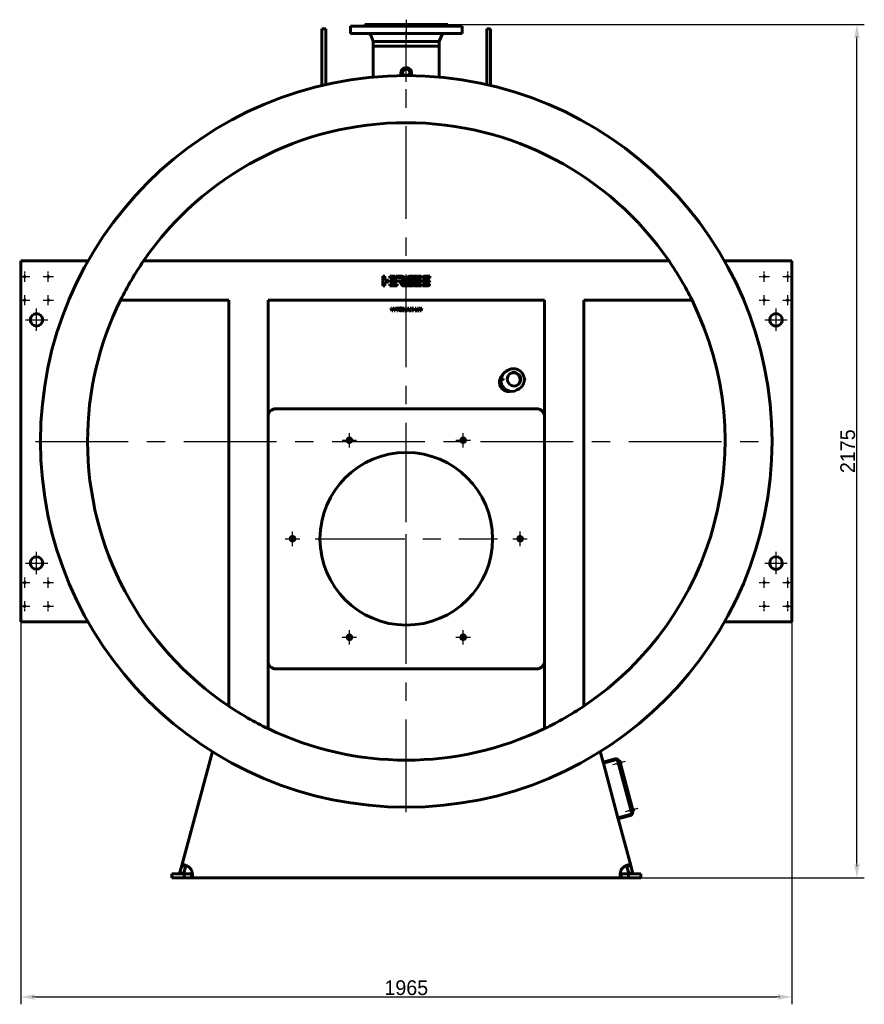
# Model space of a CAD drawing. Header units: millimetres. Extents: x 0 to 4827, y -188 to 841.
# Tile 4 of 6: x 2574 to 2861, y -188 to 147. Entities that reach past the tile are written whole.
import ezdxf

# ---------------------------------------------------------------- set-up
doc = ezdxf.new("R2010")
doc.units = ezdxf.units.MM
for name, pattern in [('CENTER_per1_scale0.019685', [1, 0.625, -0.125, 0.125, -0.125]), ('CENTER_per1_scale0.029528', [1.5, 0.9375, -0.1875, 0.1875, -0.1875]), ('CENTER_per1_scale0.163386', [8.3, 5.1875, -1.0375, 1.0375, -1.0375]), ('CENTER_per1_scale0.236220', [12, 7.5, -1.5, 1.5, -1.5]), ('CENTER_per1_scale0.393701', [20, 12.5, -2.5, 2.5, -2.5]), ('CENTER_per1_scale0.629921', [32, 20, -4, 4, -4]), ('CENTER_per25_scale0.992232', [50.405405, 31.503378, -6.300676, 6.300676, -6.300676]), ('CENTER_per3_scale0.690896', [35.097515, 21.935947, -4.387189, 4.387189, -4.387189]), ('CENTER_per9_scale0.962380', [48.888889, 30.555556, -6.111111, 6.111111, -6.111111])]:
    doc.linetypes.add(name, pattern=pattern)
doc.styles.add('TextStyle_1', font='T-FLEX Type A.TTF', dxfattribs={"height": 5})
doc.dimstyles.new('DIM_ST_2', dxfattribs={"dimtxt": 5, "dimasz": 5, "dimexe": 2.5, "dimexo": 0, "dimtad": 1, "dimlfac": 7.5, "dimrnd": 0.01, "dimdsep": 46, "dimtxsty": 'TextStyle_1', "dimblk": 'Arrow_3_C7_Status', "dimcen": 0.09, "dimclrd": 7, "dimclre": 7, "dimclrt": 7, "dimazin": 0, "dimtfac": 1, "dimtdec": 0, "dimtmove": 0, "dimatfit": 0, "dimldrblk": 'NONE', "dimfxl": 1, "dimtvp": 1, "dimtolj": 1, "dimarcsym": 0})
doc.dimstyles.new('DIM_ST_3', dxfattribs={"dimtxt": 5, "dimasz": 5, "dimexe": 2.5, "dimexo": 0, "dimtad": 1, "dimlfac": 7.5, "dimrnd": 0.01, "dimdsep": 46, "dimtxsty": 'TextStyle_1', "dimblk": 'Arrow_3_C7_Status', "dimcen": 0.09, "dimclrd": 7, "dimclre": 7, "dimclrt": 7, "dimazin": 0, "dimtfac": 1, "dimtdec": 0, "dimtmove": 0, "dimatfit": 0, "dimldrblk": 'NONE', "dimfxl": 1, "dimtvp": 1, "dimtolj": 1, "dimarcsym": 0})

# ---------------------------------------------------------------- blocks, each defined once
blk = doc.blocks.new('Arrow_3_C7_Status')
at = {"color": 7, "linetype": 'Continuous', "lineweight": 0}
blk.add_line((-1, 0), (-0.8, 0), dxfattribs=at)
at = {"color": 7}
blk.add_solid([(-1, -0.2), (0, 0), (-0.8, 0), (-1, 0.2)], dxfattribs=at)
blk = doc.blocks.new('*D9')
at = {"color": 7, "lineweight": -2}
for p, q in [((0, 145), (155.67, 145)), ((153.17, -140), (153.17, 140)), ((73.04, -145), (155.67, -145))]:
    blk.add_line(p, q, dxfattribs=at)
at = {"layer": 'Defpoints', "color": 0}
for p in [(0, 145), (153.17, 145), (73.04, -145)]:
    blk.add_point(p, dxfattribs=at)
at = {"color": 7, "lineweight": -2, "xscale": 5, "yscale": 5, "zscale": 5}
for p, rotation in [((153.17, 145), 89.99999999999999), ((153.17, -145), 270)]:
    blk.add_blockref('Arrow_3_C7_Status', p, dxfattribs=dict(at, rotation=rotation))
at = {"color": 7, "insert": (150.05, 0), "char_height": 5, "attachment_point": 5, "rotation": 90, "style": 'TextStyle_1'}
blk.add_mtext('\\A1;2175{\\H0.5x;\\S^ ;}', dxfattribs=at)
blk = doc.blocks.new('_None')
blk = doc.blocks.new('*D10')
at = {"color": 7, "lineweight": -2}
for p, q in [((-131, -54.8), (-131, -187.99)), ((131, -54.8), (131, -187.99)), ((-126, -185.49), (126, -185.49))]:
    blk.add_line(p, q, dxfattribs=at)
at = {"layer": 'Defpoints', "color": 0}
for p in [(-131, -54.8), (131, -54.8), (131, -185.49)]:
    blk.add_point(p, dxfattribs=at)
at = {"color": 7, "lineweight": -2, "xscale": 5, "yscale": 5, "zscale": 5}
for p, rotation in [((-131, -185.49), 180), ((131, -185.49), 360)]:
    blk.add_blockref('Arrow_3_C7_Status', p, dxfattribs=dict(at, rotation=rotation))
at = {"color": 7, "insert": (0, -182.37), "char_height": 5, "attachment_point": 5, "style": 'TextStyle_1'}
blk.add_mtext('\\A1;1965{\\H0.5x;\\S^ ;}', dxfattribs=at)
blk = doc.blocks.new('Проекция_2')
at = {"color": 7, "linetype": 'Continuous', "lineweight": 60}
for p, q in [((0, 144.4667), (-19, 144.4667)), ((-19, 144.4667), (-19, 141.9333)), ((-19, 144.4667), (-19, 144.4667)), ((-19, 144.4667), (-19, 141.9333)), ((-14.3333, 144.6), (0, 144.6)), ((-14.3333, 144.6), (-14.3333, 144.4667)), ((-14.3333, 144.6), (-14.3333, 144.4667)), ((-14.3333, 144.6), (-14.3333, 144.6)), ((-14.1333, 145), (0, 145)), ((-14.1333, 145), (-14.1333, 144.8)), ((-14.1333, 145), (-14.1333, 145)), ((-14.1333, 145), (-14.1333, 144.8)), ((0, 145), (14.1333, 145)), ((0, 144.6), (14.3333, 144.6)), ((0, 144.4667), (19, 144.4667)), ((14.1333, 144.8), (14.1333, 145)), ((14.3333, 144.4667), (14.3333, 144.6)), ((19, 141.9333), (19, 144.4667)), ((-28.6667, 136.0808), (-28.6667, 143.6)), ((-27.3333, 143.6), (-28.6667, 143.6)), ((-27.3333, 136.0808), (-27.3333, 143.6)), ((0, 141.9333), (-19, 141.9333)), ((-19, 141.9333), (-19, 141.9333)), ((-11.9428, 141.2002), (-11.22, 139.2667)), ((-11.9428, 141.2002), (-11.22, 139.2667)), ((0, 141.9333), (19, 141.9333)), ((11.22, 139.2667), (11.9428, 141.2002)), ((27.3333, 136.0808), (27.3333, 143.6)), ((28.6667, 143.6), (27.3333, 143.6)), ((28.6667, 136.0808), (28.6667, 143.6)), ((-11.22, 139.2667), (-11.22, 137.6667)), ((-11.22, 139.2667), (0, 139.2667)), ((-11.22, 139.2667), (-11.22, 137.6667)), ((-11.22, 139.2667), (-11.22, 139.2667)), ((-11.22, 137.6667), (0, 137.6667)), ((-11.22, 137.6667), (-11.22, 137.6667)), ((-11.2, 137.6667), (-11.2, 127.1612)), ((-11.2, 137.6667), (-11.2, 127.1612)), ((0, 139.2667), (11.22, 139.2667)), ((0, 137.6667), (11.22, 137.6667)), ((11.2, 127.1612), (11.2, 137.6667)), ((11.22, 137.6667), (11.22, 139.2667)), ((-28.6667, 124.3168), (-28.6667, 136.0808)), ((-27.3333, 124.625), (-27.3333, 136.0808)), ((27.3333, 124.625), (27.3333, 136.0808)), ((28.6667, 124.3168), (28.6667, 136.0808)), ((-1.8, 128.8153), (-1.8, 127.6536)), ((-1.2094, 127.6608), (-0.437, 127.6659)), ((1.8, 127.6536), (1.8, 128.8153)), ((-131, 64.6667), (-131, 61.4667)), ((-131, 64.6667), (-108.1527, 64.6667)), ((89.2991, 64.6667), (-89.2991, 64.6667)), ((108.1527, 64.6667), (131, 64.6667)), ((131, 61.4667), (131, 64.6667)), ((-131, 61.4667), (-131, -54.8)), ((131, -54.8), (131, 61.4667)), ((-8.0051, 59.4973), (-7.3375, 59.495)), ((-8.0051, 56.1634), (-8.0051, 59.4973)), ((-7.3375, 59.495), (-7.3375, 58.1641)), ((-7.3375, 58.1641), (-6.0207, 58.1641)), ((-6.0207, 57.4975), (-7.3375, 57.4975)), ((-7.3375, 57.4975), (-7.3375, 56.1634)), ((-6.0207, 58.1641), (-6.0207, 57.4975)), ((-5.6069, 59.4968), (-3.8586, 59.4968)), ((-5.6069, 58.8311), (-5.6069, 59.4968)), ((-3.3047, 58.8425), (-5.6069, 58.8311)), ((-5.6069, 57.4975), (-5.6069, 58.1632)), ((-5.6069, 58.1632), (-3.0942, 58.1632)), ((-3.0959, 57.4975), (-5.6069, 57.4975)), ((-3.8586, 59.4968), (-3.3047, 58.8425)), ((-2.8411, 58.8474), (-3.3909, 59.4968)), ((-3.3909, 59.4968), (-1.7128, 59.4968)), ((-3.0942, 58.1632), (-3.0959, 57.4975)), ((-1.5838, 58.8474), (-2.8411, 58.8474)), ((-1.5838, 58.8466), (-1.5838, 58.8474)), ((-1.0038, 57.29), (-1.4509, 57.8181)), ((1.6043, 59.4911), (2.3554, 59.4911)), ((3.1292, 57.4858), (3.3812, 58.1535)), ((5.1564, 57.4858), (3.1292, 57.4858)), ((3.3812, 58.1535), (5.158, 58.1535)), ((5.1581, 58.8233), (3.6348, 58.8233)), ((3.8955, 59.491), (5.1581, 59.491)), ((5.158, 58.1535), (5.1564, 57.4858)), ((5.1581, 59.491), (5.1581, 58.8233)), ((5.4988, 58.1632), (6.3759, 58.1632)), ((7.9948, 58.8233), (5.5004, 58.8233)), ((6.3145, 59.4901), (7.9948, 59.4901)), ((7.0678, 57.4866), (6.3145, 57.4866)), ((6.3759, 58.1632), (6.3982, 58.1621)), ((6.3982, 58.1621), (7.1515, 58.1621)), ((7.082, 57.4858), (7.0678, 57.4866)), ((7.9671, 57.4858), (7.082, 57.4858)), ((7.9948, 59.4901), (7.9948, 58.8233)), ((-7.3375, 56.1634), (-8.0051, 56.1634)), ((-5.6069, 56.1639), (-5.6069, 56.8296)), ((-5.6069, 56.8296), (-3.0942, 56.8296)), ((-3.0959, 56.1639), (-5.6069, 56.1639)), ((-3.0942, 56.8296), (-3.0959, 56.1639)), ((5.1564, 56.1585), (2.6454, 56.1585)), ((2.8755, 56.8262), (5.1581, 56.8262)), ((5.1581, 56.8262), (5.1564, 56.1585)), ((5.4712, 56.1585), (5.4712, 56.8262)), ((5.4712, 56.8262), (7.9658, 56.8262)), ((7.1515, 56.1585), (5.4712, 56.1585)), ((-60.3333, 51.3333), (-97.1191, 51.3333)), ((-60.3333, -86.6444), (-60.3333, 51.3333)), ((-47, -94.2736), (-47, 51.3333)), ((47, 51.3333), (-47, 51.3333)), ((47, -94.2736), (47, 51.3333)), ((60.3333, -86.6444), (60.3333, 51.3333)), ((97.1191, 51.3333), (60.3333, 51.3333)), ((-5.2924, 48.6726), (-4.9714, 48.6726)), ((-4.9052, 47.7537), (-5.2924, 48.6726)), ((-4.9714, 48.6726), (-4.7909, 48.2249)), ((-4.5719, 47.7537), (-4.9052, 47.7537)), ((-4.7909, 48.2249), (-4.7654, 48.1574)), ((-4.7654, 48.1574), (-4.7345, 48.0678)), ((-4.7345, 48.0678), (-4.7103, 48.1416)), ((-4.7103, 48.1416), (-4.6807, 48.2235)), ((-4.6807, 48.2235), (-4.5016, 48.6726)), ((-4.1806, 48.6726), (-4.5719, 47.7537)), ((-4.5016, 48.6726), (-4.1806, 48.6726)), ((-4.0374, 47.7537), (-4.0374, 48.6726)), ((-4.0374, 48.6726), (-3.7412, 48.6726)), ((-3.7412, 47.7537), (-4.0374, 47.7537)), ((-3.7412, 48.6726), (-3.7412, 47.7537)), ((-3.5731, 48.6726), (-2.6281, 48.6726)), ((-3.5731, 48.4315), (-3.5731, 48.6726)), ((-3.2522, 48.4315), (-3.5731, 48.4315)), ((-3.2522, 47.7537), (-3.2522, 48.4315)), ((-2.9464, 47.7537), (-3.2522, 47.7537)), ((-2.6281, 48.4315), (-2.9464, 48.4315)), ((-2.9464, 48.4315), (-2.9464, 47.7537)), ((-2.6281, 48.6726), (-2.6281, 48.4315)), ((-1.2643, 48.6726), (-0.8538, 48.6726)), ((-1.2643, 47.7537), (-1.2643, 48.6726)), ((-0.9819, 47.7537), (-1.2643, 47.7537)), ((-0.9902, 48.353), (-0.9833, 48.2194)), ((-0.9557, 48.2249), (-0.9902, 48.353)), ((-0.9833, 48.2194), (-0.9819, 47.7537)), ((-0.8001, 47.7537), (-0.9557, 48.2249)), ((-0.8538, 48.6726), (-0.7119, 48.229)), ((-0.5797, 47.7537), (-0.8001, 47.7537)), ((-0.665, 48.2276), (-0.5287, 48.6726)), ((-0.4281, 48.2249), (-0.5797, 47.7537)), ((-0.5287, 48.6726), (-0.1154, 48.6726)), ((-0.3909, 48.3558), (-0.4281, 48.2249)), ((-0.3992, 48.2208), (-0.3909, 48.3558)), ((-0.3992, 47.7537), (-0.3992, 48.2208)), ((-0.1154, 47.7537), (-0.3992, 47.7537)), ((-0.1154, 48.6726), (-0.1154, 47.7537)), ((0.0196, 47.7538), (0.4549, 48.6726)), ((0.3516, 47.7538), (0.0196, 47.7538)), ((0.4246, 47.9218), (0.3516, 47.7538)), ((0.8448, 47.9218), (0.4246, 47.9218)), ((0.4549, 48.6726), (0.8227, 48.6726)), ((0.5142, 48.1326), (0.6354, 48.4315)), ((0.7566, 48.1326), (0.5142, 48.1326)), ((0.6354, 48.4315), (0.7566, 48.1326)), ((0.8227, 48.6726), (1.258, 47.7538)), ((0.9233, 47.7538), (0.8448, 47.9218)), ((1.258, 47.7538), (0.9233, 47.7538)), ((1.2994, 47.7537), (1.6713, 48.2359)), ((1.6685, 47.7537), (1.2994, 47.7537)), ((1.6713, 48.2359), (1.3448, 48.6726)), ((1.3448, 48.6726), (1.7181, 48.6726)), ((1.8793, 48.0471), (1.6685, 47.7537)), ((1.7181, 48.6726), (1.8793, 48.4205)), ((1.8793, 48.4205), (2.0515, 48.6726)), ((2.0983, 47.7537), (1.8793, 48.0471)), ((2.0515, 48.6726), (2.4221, 48.6726)), ((2.4221, 48.6726), (2.086, 48.2359)), ((2.086, 48.2359), (2.4579, 47.7537)), ((2.4579, 47.7537), (2.0983, 47.7537)), ((3.0681, 48.6726), (3.3643, 48.6726)), ((3.0681, 47.7537), (3.0681, 48.6726)), ((3.7942, 47.7537), (3.0681, 47.7537)), ((3.3643, 48.6726), (3.3643, 47.981)), ((3.3643, 47.981), (3.7942, 47.981)), ((3.7942, 47.981), (3.7942, 47.7537)), ((3.8382, 48.6726), (4.1565, 48.6726)), ((4.0614, 47.7537), (3.8382, 48.6726)), ((4.4182, 47.7537), (4.0614, 47.7537)), ((4.1565, 48.6726), (4.2377, 48.2359)), ((4.2377, 48.2359), (4.2529, 48.1477)), ((4.2529, 48.1477), (4.2639, 48.0692)), ((4.2639, 48.0692), (4.2749, 48.1353)), ((4.2749, 48.1353), (4.2887, 48.2056)), ((4.2887, 48.2056), (4.4003, 48.6726)), ((4.4003, 48.6726), (4.7364, 48.6726)), ((4.5256, 48.1643), (4.4182, 47.7537)), ((4.5629, 48.3682), (4.5498, 48.2655)), ((4.5787, 48.2662), (4.5629, 48.3682)), ((4.7075, 47.7537), (4.6028, 48.167)), ((5.0615, 47.7537), (4.7075, 47.7537)), ((4.7364, 48.6726), (4.7929, 48.4122)), ((4.8618, 48.0733), (4.8783, 48.1877)), ((4.8783, 48.1877), (4.9678, 48.6726)), ((4.9678, 48.6726), (5.2833, 48.6726)), ((5.2833, 48.6726), (5.0615, 47.7537)), ((34.6764, 27.5877), (33.9293, 27.1563)), ((32.7391, 24.6239), (32.0264, 24.2124)), ((32.1385, 23.771), (32.0738, 23.7672)), ((32.856, 24.6337), (32.7717, 24.6328)), ((32.9019, 24.5767), (32.9027, 24.4226)), ((32.9458, 24.5819), (32.9466, 24.4293)), ((32.9466, 24.4293), (32.9537, 24.2766)), ((40.0862, 24.0885), (40.2114, 24.1608)), ((40.1014, 24.5512), (40.1086, 24.3971)), ((40.1711, 24.6066), (40.1064, 24.608)), ((40.1759, 24.1525), (40.1196, 24.1617)), ((37.5959, 20.8055), (38.3431, 21.2368)), ((-44.3333, 14.4333), (44.3333, 14.4333)), ((-131, -54.8), (-131, -58)), ((131, -58), (131, -54.8)), ((-108.1527, -58), (-131, -58)), ((131, -58), (108.1527, -58)), ((44.3333, -73.9667), (-44.3333, -73.9667)), ((-76.2825, -140.7807), (-65.9152, -102.0894)), ((65.9152, -102.0894), (66.8704, -105.6542)), ((70.9917, -104.5499), (66.8704, -105.6542)), ((66.974, -106.0406), (66.8704, -105.6542)), ((71.0952, -104.9363), (66.974, -106.0406)), ((66.974, -106.0406), (71.9433, -124.5864)), ((72.0291, -105.8456), (71.6427, -105.9491)), ((71.6427, -105.9491), (71.7531, -106.3613)), ((72.1395, -106.2577), (71.7531, -106.3613)), ((76.536, -122.6656), (71.9117, -105.4077)), ((76.9223, -122.5621), (72.2981, -105.3042)), ((72.3326, -105.433), (72.5902, -105.364)), ((72.3326, -105.433), (76.8878, -122.4333)), ((77.1454, -122.3643), (72.5902, -105.364)), ((72.6547, -105.4502), (72.6161, -105.4606)), ((72.7527, -105.5068), (72.9356, -106.1894)), ((72.879, -106.2873), (72.8404, -106.2977)), ((71.9433, -124.5864), (76.0646, -123.4821)), ((76.3082, -121.8156), (75.9218, -121.9191)), ((75.9218, -121.9191), (76.0323, -122.3312)), ((76.4186, -122.2277), (76.0323, -122.3312)), ((77.1454, -122.3643), (76.8878, -122.4333)), ((76.9339, -121.4202), (76.8952, -121.4305)), ((77.0318, -121.4767), (77.2147, -122.1593)), ((77.1582, -122.2573), (77.1195, -122.2677)), ((71.9433, -124.5864), (72.0468, -124.9728)), ((72.0468, -124.9728), (76.1681, -123.8685)), ((72.0468, -124.9728), (76.2825, -140.7807)), ((-79.7333, -143.6667), (-75.5421, -143.6667)), ((-79.7333, -145), (-79.7333, -143.6667)), ((-76.9289, -143.1928), (-76.2825, -140.7807)), ((-75.641, -143.5379), (-76.9289, -143.1928)), ((-74.9946, -141.1257), (-76.2825, -140.7807)), ((-75.641, -143.5379), (-74.9946, -141.1257)), ((-75.5421, -143.6667), (-73.0449, -143.6667)), ((-75.5421, -143.6667), (-75.5421, -145)), ((-75.3558, -140.6227), (-75.3551, -140.6229)), ((-74.9889, -141.1042), (-74.9946, -141.1257)), ((-73.0449, -143.6667), (-73.0449, -145)), ((73.0449, -143.6667), (75.5421, -143.6667)), ((73.0449, -143.6667), (73.0449, -145)), ((74.9946, -141.1257), (76.2825, -140.7807)), ((74.9946, -141.1257), (75.641, -143.5379)), ((79.7333, -143.6667), (75.5421, -143.6667)), ((75.5421, -143.6667), (75.5421, -145)), ((75.641, -143.5379), (76.9289, -143.1928)), ((76.2825, -140.7807), (76.9289, -143.1928)), ((79.7333, -143.6667), (79.7333, -145)), ((-79.7333, -145), (-75.5421, -145)), ((-75.5421, -145), (-73.0449, -145)), ((73.0449, -145), (-73.0449, -145)), ((73.0449, -145), (75.5421, -145)), ((79.7333, -145), (75.5421, -145))]:
    blk.add_line(p, q, dxfattribs=at)
at = {"color": 7, "linetype": 'CENTER_per1_scale0.029528', "lineweight": 25}
blk.add_line((0, 146.6667), (0, 143.1333), dxfattribs=at)
at = {"color": 7, "linetype": 'CENTER_per1_scale0.393701', "lineweight": 25}
blk.add_line((0, 146.2667), (0, 140.2667), dxfattribs=at)
at = {"color": 7, "linetype": 'CENTER_per3_scale0.690896', "lineweight": 25}
blk.add_line((0, 125.4945), (0, 142.8669), dxfattribs=at)
at = {"color": 7, "linetype": 'CENTER_per25_scale0.992232', "lineweight": 25}
for p, q in [((0, -122.6667), (0, 129.3333)), ((-126, 3.3333), (126, 3.3333))]:
    blk.add_line(p, q, dxfattribs=at)
at = {"color": 7, "linetype": 'CENTER_per1_scale0.019685', "lineweight": 25}
for p, q in [((-129.6667, 57.6), (-129.6667, 61.0667)), ((-121.6667, 57.6), (-121.6667, 61.0667)), ((121.6667, 57.6), (121.6667, 61.0667)), ((129.6667, 57.6), (129.6667, 61.0667)), ((-131.4, 59.3333), (-127.9333, 59.3333)), ((-123.4, 59.3333), (-119.9333, 59.3333)), ((119.9333, 59.3333), (123.4, 59.3333)), ((127.9333, 59.3333), (131.4, 59.3333)), ((-131.4, 51.3333), (-127.9333, 51.3333)), ((-129.6667, 49.6), (-129.6667, 53.0667)), ((-123.4, 51.3333), (-119.9333, 51.3333)), ((-121.6667, 49.6), (-121.6667, 53.0667)), ((119.9333, 51.3333), (123.4, 51.3333)), ((121.6667, 49.6), (121.6667, 53.0667)), ((127.9333, 51.3333), (131.4, 51.3333)), ((129.6667, 49.6), (129.6667, 53.0667)), ((-129.6667, -46.4), (-129.6667, -42.9333)), ((-121.6667, -46.4), (-121.6667, -42.9333)), ((121.6667, -46.4), (121.6667, -42.9333)), ((129.6667, -46.4), (129.6667, -42.9333)), ((-131.4, -44.6667), (-127.9333, -44.6667)), ((-123.4, -44.6667), (-119.9333, -44.6667)), ((119.9333, -44.6667), (123.4, -44.6667)), ((127.9333, -44.6667), (131.4, -44.6667)), ((-131.4, -52.6667), (-127.9333, -52.6667)), ((-129.6667, -54.4), (-129.6667, -50.9333)), ((-123.4, -52.6667), (-119.9333, -52.6667)), ((-121.6667, -54.4), (-121.6667, -50.9333)), ((119.9333, -52.6667), (123.4, -52.6667)), ((121.6667, -54.4), (121.6667, -50.9333)), ((127.9333, -52.6667), (131.4, -52.6667)), ((129.6667, -54.4), (129.6667, -50.9333))]:
    blk.add_line(p, q, dxfattribs=at)
at = {"color": 7, "linetype": 'CENTER_per1_scale0.629921', "lineweight": 25}
for p, q in [((-125.6667, 40.8667), (-125.6667, 48.4667)), ((125.6667, 40.8667), (125.6667, 48.4667)), ((-129.4667, 44.6667), (-121.8667, 44.6667)), ((121.8667, 44.6667), (129.4667, 44.6667)), ((-125.6667, -41.8), (-125.6667, -34.2)), ((125.6667, -41.8), (125.6667, -34.2)), ((-129.4667, -38), (-121.8667, -38)), ((121.8667, -38), (129.4667, -38))]:
    blk.add_line(p, q, dxfattribs=at)
at = {"color": 7, "linetype": 'CENTER_per1_scale0.236220', "lineweight": 25}
for p, q in [((-21.8, 3.7196), (-16.8667, 3.7196)), ((-19.3333, 1.253), (-19.3333, 6.1863)), ((16.8667, 3.7196), (21.8, 3.7196)), ((19.3333, 1.253), (19.3333, 6.1863)), ((-41.1333, -29.7667), (-36.2, -29.7667)), ((-38.6667, -32.2333), (-38.6667, -27.3)), ((36.2, -29.7667), (41.1333, -29.7667)), ((38.6667, -32.2333), (38.6667, -27.3)), ((-21.8, -63.253), (-16.8667, -63.253)), ((-19.3333, -65.7196), (-19.3333, -60.7863)), ((16.8667, -63.253), (21.8, -63.253)), ((19.3333, -65.7196), (19.3333, -60.7863))]:
    blk.add_line(p, q, dxfattribs=at)
at = {"color": 7, "linetype": 'CENTER_per9_scale0.962380', "lineweight": 25}
for p, q in [((0, -60.7667), (0, 1.2333)), ((-31, -29.7667), (31, -29.7667))]:
    blk.add_line(p, q, dxfattribs=at)
at = {"color": 7, "linetype": 'CENTER_per1_scale0.163386', "lineweight": 25}
for p, q in [((74.3768, -105.4374), (70.088, -106.5866)), ((78.6559, -121.4074), (74.3672, -122.5565))]:
    blk.add_line(p, q, dxfattribs=at)
at = {"color": 7, "lineweight": 60, "flags": 128}
for points in [[(-2.4057, 57.6265), (-2.4221, 57.6422), (-2.4357, 57.66), (-2.4431, 57.68), (-2.4434, 57.691), (-2.4408, 57.7026)], [(-2.4408, 57.7026), (-2.4341, 57.716), (-2.4253, 57.7247), (-2.415, 57.7297), (-2.4034, 57.7317), (-2.3786, 57.7308), (-2.3543, 57.7293)], [(-1.7128, 59.4968), (-1.6098, 59.4945), (-1.5114, 59.4877), (-1.4174, 59.4765), (-1.3278, 59.461), (-1.2428, 59.4415), (-1.1622, 59.4181), (-1.086, 59.3909), (-1.0142, 59.36), (-0.9252, 59.3135), (-0.8441, 59.2611), (-0.7706, 59.2032), (-0.7048, 59.1401), (-0.6466, 59.0723), (-0.596, 59), (-0.5529, 58.9237), (-0.5174, 58.8436), (-0.4892, 58.7601), (-0.4685, 58.6736), (-0.4552, 58.5843), (-0.4491, 58.4928), (-0.4504, 58.3992), (-0.4589, 58.3041), (-0.4745, 58.2076), (-0.4973, 58.1102), (-0.5273, 58.0123), (-0.5643, 57.9141)], [(-1.7066, 57.7304), (-1.674, 57.7324), (-1.6437, 57.7305), (-1.6155, 57.7246), (-1.5895, 57.7145), (-1.5656, 57.7001), (-1.5438, 57.6811), (-1.5239, 57.6573), (-1.5061, 57.6285)], [(-1.4509, 57.8181), (-1.4232, 57.8531), (-1.3916, 57.8942), (-1.3575, 57.9404), (-1.322, 57.9905), (-1.2865, 58.0434), (-1.2522, 58.098), (-1.2235, 58.1477), (-1.1976, 58.1971), (-1.1757, 58.2454), (-1.1585, 58.2917), (-1.1471, 58.3353), (-1.1427, 58.369), (-1.1434, 58.3997)], [(0.1345, 58.7168), (0.1864, 58.8257), (0.2447, 58.9267), (0.3092, 59.0196), (0.3799, 59.1045), (0.4569, 59.1813), (0.5401, 59.25), (0.6294, 59.3104), (0.7249, 59.3627), (0.8265, 59.4066), (0.9342, 59.4423), (1.048, 59.4696), (1.1679, 59.4885)], [(1.1679, 59.4885), (1.2063, 59.4917), (1.2357, 59.4907), (1.2566, 59.4851), (1.264, 59.4804), (1.2696, 59.4744), (1.2734, 59.4671), (1.2754, 59.4583), (1.2746, 59.4364), (1.2677, 59.4083), (1.2554, 59.3735)], [(1.522, 59.4437), (1.5278, 59.4571), (1.5354, 59.4679), (1.5447, 59.4762), (1.5552, 59.4823), (1.579, 59.4893), (1.6043, 59.4911)], [(2.3554, 59.4911), (2.3762, 59.4897), (2.3914, 59.4859), (2.4014, 59.4795), (2.4048, 59.4755), (2.407, 59.4708), (2.4088, 59.4599), (2.4072, 59.4469), (2.403, 59.4319), (2.3967, 59.415)], [(2.6446, 59.4378), (2.6505, 59.4514), (2.6584, 59.4628), (2.6679, 59.4719), (2.6788, 59.4791), (2.7032, 59.4881), (2.7288, 59.491)], [(3.4758, 59.491), (3.4967, 59.4897), (3.5121, 59.4852), (3.5226, 59.4779), (3.5261, 59.4733), (3.5286, 59.4681), (3.5307, 59.456), (3.5296, 59.442), (3.5194, 59.409)], [(6.3145, 57.4866), (6.2305, 57.4892), (6.151, 57.4972), (6.0758, 57.5105), (6.0049, 57.5291), (5.9385, 57.553), (5.8765, 57.5822), (5.8188, 57.6167), (5.7656, 57.6565), (5.7168, 57.7015), (5.6723, 57.7518), (5.6323, 57.8073), (5.5968, 57.868), (5.5656, 57.934), (5.5389, 58.0052), (5.5166, 58.0816), (5.4988, 58.1632)], [(5.5004, 58.8233), (5.5186, 58.9038), (5.5411, 58.9791), (5.5681, 59.0493), (5.5994, 59.1143), (5.6351, 59.1742), (5.6752, 59.2289), (5.7196, 59.2784), (5.7684, 59.3227), (5.8215, 59.3619), (5.8789, 59.3959), (5.9407, 59.4246), (6.0069, 59.4482), (6.0773, 59.4665), (6.152, 59.4796), (6.2311, 59.4875), (6.3145, 59.4901)], [(7.1515, 58.1621), (7.2354, 58.1594), (7.315, 58.1514), (7.3902, 58.1381), (7.461, 58.1195), (7.5274, 58.0956), (7.5894, 58.0664), (7.6471, 58.032), (7.7003, 57.9922), (7.7491, 57.9473), (7.7935, 57.897), (7.8335, 57.8415), (7.8691, 57.7808), (7.9003, 57.7149), (7.927, 57.6437), (7.9493, 57.5674), (7.9671, 57.4858)], [(-1.0238, 56.1646), (-1.0582, 56.1647), (-1.0891, 56.1682), (-1.117, 56.175), (-1.1543, 56.1908), (-1.1873, 56.2128), (-1.2175, 56.2401), (-1.2465, 56.272), (-1.2756, 56.3077), (-1.3063, 56.3466)], [(-0.1166, 56.2268), (-0.141, 56.2554), (-0.1708, 56.2892), (-0.205, 56.3274), (-0.2426, 56.3693), (-0.2825, 56.414), (-0.3237, 56.4606), (-0.3652, 56.5084), (-0.406, 56.5564), (-0.4451, 56.6038), (-0.4814, 56.6499), (-0.514, 56.6938), (-0.5417, 56.7346), (-0.5637, 56.7716), (-0.5789, 56.8038), (-0.5837, 56.8179), (-0.5863, 56.8305), (-0.5867, 56.8415), (-0.5848, 56.8508)], [(0.0553, 56.268), (0.0377, 56.2301), (0.0197, 56.2011), (0.0008, 56.1812), (-0.0192, 56.1706), (-0.0297, 56.1689), (-0.0406, 56.1696), (-0.0637, 56.1785), (-0.0803, 56.19), (-0.0979, 56.2061), (-0.1166, 56.2268)], [(0.3957, 56.1651), (0.3661, 56.1662), (0.343, 56.1704), (0.3262, 56.1781), (0.3199, 56.1832), (0.3151, 56.1893), (0.3097, 56.2043), (0.3094, 56.2231), (0.3141, 56.246), (0.3233, 56.2732)], [(1.2035, 56.3296), (1.1853, 56.2899), (1.1658, 56.2563), (1.1451, 56.2286), (1.1231, 56.2063), (1.0996, 56.1894), (1.0749, 56.1773), (1.0487, 56.1698), (1.021, 56.1667)], [(1.5184, 56.1591), (1.4888, 56.161), (1.4657, 56.1657), (1.4488, 56.1734), (1.4426, 56.1785), (1.4378, 56.1844), (1.4344, 56.1913), (1.4324, 56.199), (1.4321, 56.2175), (1.4368, 56.2402), (1.446, 56.2672)], [(2.3262, 56.3237), (2.308, 56.2839), (2.2885, 56.2503), (2.2678, 56.2226), (2.2457, 56.2004), (2.2223, 56.1834), (2.1975, 56.1713), (2.1713, 56.1639), (2.1437, 56.1607)], [(7.9658, 56.8262), (7.9476, 56.7456), (7.9251, 56.6702), (7.8981, 56.5999), (7.8668, 56.5348), (7.8311, 56.4749), (7.7911, 56.4201), (7.7466, 56.3705), (7.6979, 56.3261), (7.6447, 56.2869), (7.5873, 56.2529), (7.5255, 56.2241), (7.4593, 56.2005), (7.3888, 56.1822), (7.314, 56.169), (7.2349, 56.1612), (7.1515, 56.1585)], [(-2.5289, 48.2235), (-2.5273, 48.2859), (-2.5224, 48.3427), (-2.5142, 48.3941), (-2.5028, 48.44), (-2.488, 48.4804), (-2.47, 48.5153), (-2.4488, 48.5447), (-2.4242, 48.5686)], [(-2.396, 47.8495), (-2.4272, 47.882), (-2.4542, 47.9186), (-2.477, 47.9592), (-2.4957, 48.004), (-2.5142, 48.0699), (-2.5252, 48.1431), (-2.5289, 48.2235)], [(-2.4242, 48.5686), (-2.3726, 48.6071), (-2.3223, 48.638), (-2.2734, 48.6612), (-2.2259, 48.6767)], [(-1.9875, 47.7276), (-2.0754, 47.731), (-2.1554, 47.7411), (-2.2274, 47.758), (-2.2762, 47.7752), (-2.3206, 47.7961), (-2.3605, 47.8209), (-2.396, 47.8495)], [(-2.2217, 48.2345), (-2.2182, 48.2898), (-2.2078, 48.337), (-2.1903, 48.3762), (-2.1659, 48.4074)], [(-2.168, 48.03), (-2.1806, 48.0466), (-2.1915, 48.0657), (-2.2007, 48.0874), (-2.2083, 48.1117), (-2.2158, 48.1481), (-2.2202, 48.189), (-2.2217, 48.2345)], [(-1.9875, 47.9686), (-2.0278, 47.9703), (-2.0639, 47.9754), (-2.096, 47.984), (-2.1174, 47.9926), (-2.1366, 48.0031), (-2.1534, 48.0156), (-2.168, 48.03)], [(-2.1659, 48.4074), (-2.1509, 48.4201), (-2.1339, 48.4312), (-2.1147, 48.4405), (-2.0934, 48.4482), (-2.0619, 48.4558), (-2.0266, 48.4603), (-1.9875, 48.4618)], [(-1.9875, 48.4618), (-1.931, 48.4584), (-1.8827, 48.4482), (-1.8425, 48.4312), (-1.8105, 48.4074)], [(-1.8098, 48.0307), (-1.8247, 48.0161), (-1.8416, 48.0035), (-1.8607, 47.9929), (-1.8818, 47.9841), (-1.9133, 47.9755), (-1.9486, 47.9704), (-1.9875, 47.9686)], [(-1.5804, 47.8495), (-1.6159, 47.8209), (-1.6557, 47.7961), (-1.7, 47.7752), (-1.7487, 47.758), (-1.8205, 47.7411), (-1.9001, 47.731), (-1.9875, 47.7276)], [(-1.8105, 48.4074), (-1.7861, 48.3762), (-1.7687, 48.337), (-1.7582, 48.2898), (-1.7547, 48.2345)], [(-1.7547, 48.2345), (-1.7563, 48.1894), (-1.7609, 48.1488), (-1.7685, 48.1126), (-1.7763, 48.0884), (-1.7857, 48.0666), (-1.7969, 48.0474), (-1.8098, 48.0307)], [(-1.5936, 48.6024), (-1.5593, 48.5705), (-1.5297, 48.5341), (-1.5046, 48.4933), (-1.484, 48.448), (-1.468, 48.3983), (-1.4566, 48.3441), (-1.4498, 48.2853), (-1.4475, 48.2222)], [(-1.4475, 48.2222), (-1.4512, 48.1422), (-1.4623, 48.0693), (-1.4808, 48.0036), (-1.4994, 47.959), (-1.5223, 47.9185), (-1.5493, 47.882), (-1.5804, 47.8495)], [(38.4172, 21.2809), (38.4204, 21.2828), (38.4975, 21.3314), (38.5732, 21.3821), (38.6476, 21.4347), (38.7206, 21.4893), (38.7921, 21.5458), (38.8621, 21.6042), (38.9306, 21.6644), (38.9975, 21.7264), (39.0628, 21.7902), (39.1263, 21.8557), (39.1882, 21.9229), (39.2483, 21.9917), (39.3066, 22.0621), (39.3631, 22.1341), (39.4177, 22.2075), (39.4704, 22.2824), (39.5212, 22.3587), (39.57, 22.4364), (39.6168, 22.5154), (39.6615, 22.5956), (39.7042, 22.677), (39.7447, 22.7595), (39.7832, 22.8431), (39.8195, 22.9278), (39.8536, 23.0134), (39.8855, 23.1), (39.9152, 23.1874), (39.9427, 23.2757), (39.9679, 23.3647), (39.9909, 23.4544), (40.0116, 23.5447), (40.0299, 23.6356), (40.046, 23.727), (40.0597, 23.8188), (40.0711, 23.9111), (40.0801, 24.0037), (40.0868, 24.0965), (40.0912, 24.1896), (40.0932, 24.2828), (40.0928, 24.3761), (40.0901, 24.4694), (40.085, 24.5627), (40.0776, 24.6559), (40.0678, 24.749), (40.0557, 24.8418), (40.0412, 24.9343), (40.0245, 25.0265), (40.0054, 25.1183), (39.984, 25.2097), (39.9603, 25.3005), (39.9344, 25.3907), (39.9062, 25.4803), (39.8757, 25.5692), (39.8431, 25.6573), (39.8082, 25.7447), (39.7712, 25.8311), (39.732, 25.9166), (39.6908, 26.0011), (39.6474, 26.0846), (39.6019, 26.167), (39.5544, 26.2482), (39.505, 26.3282), (39.4535, 26.407), (39.4001, 26.4844), (39.3448, 26.5605), (39.2876, 26.6351), (39.2286, 26.7083), (39.1678, 26.78), (39.1053, 26.8501), (39.0411, 26.9187), (38.9752, 26.9855), (38.9076, 27.0507), (38.8385, 27.1141), (38.7679, 27.1758), (38.6957, 27.2356), (38.6222, 27.2936), (38.5472, 27.3497), (38.4709, 27.4039), (38.3933, 27.456), (38.3145, 27.5062), (38.2345, 27.5543), (38.1533, 27.6004), (38.0711, 27.6444), (37.9878, 27.6862), (37.9036, 27.7259), (37.8185, 27.7634), (37.7325, 27.7987), (37.6457, 27.8318), (37.5581, 27.8626), (37.4699, 27.8911), (37.3811, 27.9174), (37.2916, 27.9413), (37.2017, 27.9629), (37.1113, 27.9822), (37.0205, 27.9992), (36.9294, 28.0138), (36.838, 28.026), (36.7464, 28.0358), (36.6546, 28.0433), (36.5628, 28.0483), (36.4709, 28.051), (36.4267, 28.0514)], [(31.6464, 23.5123), (31.6551, 23.6697), (31.6718, 23.8294), (31.697, 23.9907), (31.7309, 24.1531), (31.7737, 24.3159), (31.8255, 24.4785), (31.8864, 24.6401), (31.9565, 24.8), (32.0356, 24.9575), (32.1236, 25.1119), (32.2204, 25.2623), (32.3254, 25.4081), (32.4384, 25.5486), (32.5548, 25.6785)], [(32.0052, 23.8235), (31.9961, 23.8404), (31.9825, 23.8781), (31.9713, 23.924), (31.963, 23.9771), (31.9581, 24.0381), (31.9571, 24.1053), (31.9604, 24.1775), (31.9682, 24.2532), (31.9805, 24.3322), (31.9972, 24.413), (32.0179, 24.493), (32.0426, 24.5731), (32.0706, 24.652), (32.1018, 24.729), (32.1354, 24.8033), (32.1707, 24.8738), (32.2081, 24.9416), (32.2458, 25.0044), (32.283, 25.0611), (32.3194, 25.1119), (32.3453, 25.1449)], [(32.7613, 24.2509), (32.7647, 24.226), (32.7675, 24.2136), (32.771, 24.2022), (32.7748, 24.1926), (32.7788, 24.1854), (32.7864, 24.1787)], [(32.9027, 24.4226), (32.9171, 24.4238), (32.93, 24.4254), (32.94, 24.4273), (32.9466, 24.4293)], [(40.1062, 24.608), (40.0896, 24.6108), (40.0808, 24.6151)], [(40.1014, 24.5512), (40.0913, 24.5519), (40.0855, 24.5529)], [(40.1126, 24.1951), (40.0978, 24.1903), (40.091, 24.1854)], [(40.1064, 24.6078), (40.1061, 24.6079)], [(-73.7067, -141.4708), (-73.7068, -141.4708), (-73.7072, -141.4705), (-73.7087, -141.4694), (-73.7147, -141.4649), (-73.7387, -141.4471), (-73.8358, -141.3773), (-73.9342, -141.3098), (-74.0337, -141.2446), (-74.1341, -141.1818), (-74.2348, -141.1216), (-74.3357, -141.0639), (-74.4364, -141.0089), (-74.5368, -140.9565), (-74.6366, -140.9069), (-74.7354, -140.8601), (-74.8372, -140.8145), (-74.9373, -140.772), (-75.0357, -140.7325), (-75.1316, -140.6965), (-75.225, -140.6639), (-75.3157, -140.6347), (-75.4034, -140.6091), (-75.4878, -140.5872), (-75.5099, -140.5819), (-75.5296, -140.5773), (-75.6065, -140.5612), (-75.6798, -140.5486), (-75.7494, -140.5395), (-75.8151, -140.534), (-75.8769, -140.5323), (-75.9346, -140.5344), (-75.9882, -140.5405), (-76.0322, -140.5489), (-76.0728, -140.56), (-76.11, -140.5742), (-76.1437, -140.5913), (-76.174, -140.6115), (-76.201, -140.6348), (-76.2246, -140.661), (-76.2449, -140.6902), (-76.2619, -140.7225), (-76.2732, -140.7506), (-76.2781, -140.7654), (-76.2804, -140.773), (-76.2815, -140.7768), (-76.282, -140.7788), (-76.2823, -140.7797), (-76.2824, -140.7802), (-76.2825, -140.7805), (-76.2825, -140.7806), (-76.2825, -140.7806), (-76.2825, -140.7807), (-76.2825, -140.7807), (-76.2825, -140.7807), (-76.2825, -140.7807), (-76.2825, -140.7807), (-76.2825, -140.7807)], [(76.2825, -140.7807), (76.266, -140.7319), (76.2438, -140.6885), (76.2159, -140.6504), (76.1809, -140.6168), (76.1395, -140.5889), (76.0918, -140.5666), (76.0395, -140.5505), (75.9813, -140.5395), (75.9173, -140.5338), (75.8452, -140.5332), (75.7671, -140.5381), (75.6834, -140.5483), (75.6006, -140.5624), (75.5133, -140.5811), (75.4218, -140.6041), (75.3234, -140.6324), (75.221, -140.6652), (75.1153, -140.7023), (75.0111, -140.742), (74.9043, -140.7855), (74.7954, -140.8328), (74.6816, -140.8853), (74.5663, -140.9416), (74.45, -141.0016), (74.3265, -141.069), (74.2028, -141.1404), (74.0796, -141.2155), (73.9536, -141.2968), (73.829, -141.382), (73.7067, -141.4708)], [(-74.7725, -140.8434), (-74.7849, -140.8471), (-74.8235, -140.8652), (-74.8584, -140.8887), (-74.891, -140.9189), (-74.9197, -140.9545), (-74.9452, -140.996), (-74.9669, -141.0426), (-74.9818, -141.0829), (-74.9947, -141.1258)], [(-73.0449, -145), (-72.9935, -144.9966), (-72.9458, -144.9865), (-72.9018, -144.9693), (-72.8604, -144.9442), (-72.8227, -144.9115), (-72.7888, -144.8712), (-72.7597, -144.8249), (-72.7341, -144.7715), (-72.7119, -144.7111), (-72.6927, -144.6416), (-72.6772, -144.5649), (-72.6654, -144.4814), (-72.6576, -144.3978), (-72.653, -144.3086), (-72.6516, -144.2142), (-72.6534, -144.1119), (-72.6586, -144.0046), (-72.6672, -143.8928), (-72.6785, -143.7819), (-72.6929, -143.6674), (-72.7104, -143.55), (-72.7316, -143.4265), (-72.7562, -143.3005), (-72.7841, -143.1727), (-72.8172, -143.036), (-72.8541, -142.898), (-72.8948, -142.7596), (-72.9407, -142.6168), (-72.9908, -142.4745), (-73.0449, -142.3333)], [(-73.0449, -143.6667), (-72.9814, -143.6641), (-72.9223, -143.6558), (-72.8668, -143.641), (-72.8166, -143.6192), (-72.7732, -143.5907), (-72.7359, -143.5546), (-72.7145, -143.5261)], [(73.0449, -142.3333), (72.9935, -142.4669), (72.9458, -142.6016), (72.9018, -142.7368), (72.8604, -142.8759), (72.8227, -143.0146), (72.7888, -143.1522), (72.7597, -143.2837), (72.7341, -143.4134), (72.7119, -143.5405), (72.6927, -143.6686), (72.6772, -143.7931), (72.6654, -143.9134), (72.6576, -144.0212), (72.653, -144.1248), (72.6516, -144.2236), (72.6534, -144.3202), (72.6586, -144.4113), (72.6672, -144.4965), (72.6785, -144.5723), (72.6929, -144.6423), (72.7104, -144.7063), (72.7316, -144.7656), (72.7562, -144.8184), (72.7841, -144.8644), (72.8172, -144.9057), (72.8541, -144.9395), (72.8948, -144.9657), (72.9407, -144.9849), (72.9908, -144.9962), (73.0449, -145)], [(72.7145, -143.5255), (72.7363, -143.555), (72.766, -143.5847), (72.8006, -143.6099), (72.8391, -143.6302), (72.8844, -143.6466), (72.9335, -143.6579), (72.9875, -143.6645), (73.0449, -143.6667)], [(74.9946, -141.1257), (74.9757, -141.0651), (74.9525, -141.0102), (74.9238, -140.9603), (74.8897, -140.9175), (74.8509, -140.883), (74.8064, -140.8563), (74.7733, -140.843)]]:
    blk.add_lwpolyline(points, dxfattribs=at)
at = {"color": 7, "linetype": 'Continuous', "lineweight": 60}
for centre, radius in [((0, 3.3333), 124.3333), ((-129.6667, 59.3333), 0.0667), ((-121.6667, 59.3333), 0.0667), ((-129.6667, 51.3333), 0.0667), ((-121.6667, 51.3333), 0.0667), ((-125.6667, 44.6667), 2.1333), ((-125.6667, -38), 2.1333), ((-129.6667, -44.6667), 0.0667), ((-121.6667, -44.6667), 0.0667), ((-129.6667, -52.6667), 0.0667), ((-121.6667, -52.6667), 0.0667)]:
    blk.add_circle(centre, radius, dxfattribs=at)
for centre, radius, start, end in [((-14.3333, 144.8), 0.2, 270, 0), ((14.3333, 144.8), 0.2, 179.999995, 270), ((-13.1917, 140.7333), 1.3333, 20.496222, 64.158067), ((13.1917, 140.7333), 1.3333, 115.841933, 159.503778), ((0, 3.3333), 108.3333, 34.482455, 145.517545), ((0, 3.3333), 108.3333, 145.517545, 153.699634), ((0, 3.3333), 108.3333, 26.300366, 34.482455), ((-34.9499, 28.5605), 43.6344, 39.55323, 41.768901), ((-1.8259, -54.9016), 112.6321, 89.939282, 90.268767), ((-1.5918, 58.4006), 0.4461, 16.136601, 88.979939), ((-23.7012, 38.2442), 29.4682, 37.511875, 41.132571), ((-1.9056, 58.3426), 0.7643, 4.291384, 13.778046), ((-2.2946, 58.6657), 1.8865, 313.174248, 336.51951), ((96.2059, 20.6115), 103.3525, 158.365009, 159.473658), ((-142.1936, 113.0243), 153.1536, 338.248359, 339.493897), ((-244.4917, 150.6379), 262.3721, 338.920678, 339.660888), ((6380.4456, -2409.1195), 6839.0913, 158.84176881, 158.86948274), ((-346.2804, 189.7689), 372.4733, 338.996839, 339.397698), ((6355.4682, -2399.0309), 6811.1071, 158.84171275, 158.86954056), ((-16.9095, 66.2907), 20.7203, 338.519305, 340.686573), ((3.1023, -92.6138), 152.1053, 89.859309, 90.140691), ((56.0224, 38.7571), 56.0991, 158.309498, 159.041504), ((121.6667, 59.3333), 0.0667, 0.000056, 180), ((121.6667, 59.3333), 0.0667, 180, 0.000056), ((129.6667, 59.3333), 0.0667, 0.000019, 179.999981), ((129.6667, 59.3333), 0.0667, 179.999981, 0.000019), ((-0.7252, 119.3712), 63.2073, 269.729293, 270.270711), ((-0.4266, 56.3909), 0.2263, 270.0192, 296.190847), ((0.6368, 84.1493), 27.9852, 269.50648, 270.786649), ((1.802, 67.5234), 11.3678, 268.570475, 271.722568), ((16.9994, 51.5849), 15.0651, 159.640342, 162.32636), ((0, 3.3333), 108.3333, 153.699634, 180), ((0, 3.3333), 108.3333, 303.843274, 26.300366), ((121.6667, 51.3333), 0.0667, 0.000056, 180), ((121.6667, 51.3333), 0.0667, 180, 0.000056), ((129.6667, 51.3333), 0.0667, 0.000019, 179.999981), ((129.6667, 51.3333), 0.0667, 179.999981, 0.000019), ((-2.0072, 47.676), 1.0243, 88.900115, 102.326237), ((-1.9649, 47.6785), 1.0219, 77.816628, 91.268546), ((-1.8451, 48.2795), 0.4093, 52.083203, 76.460476), ((-1.8219, 47.9444), 1.146, 7.989823, 14.381898), ((0.4189, 47.9708), 1.114, 166.670951, 173.151921), ((3.0519, 48.5689), 1.5283, 344.646027, 348.549764), ((6.0178, 48.5639), 1.4696, 191.687843, 195.667233), ((-371.5511, -36.7769), 385.8653, 12.7262, 12.754513), ((0.8625, 47.4499), 4.0476, 8.859437, 11.057975), ((125.6667, 44.6667), 2.1333, 0.000005, 180), ((125.6667, 44.6667), 2.1333, 180, 0.000005), ((36.4103, 24.5802), 3.4712, 89.730551, 118.500215), ((34.641, 23.3333), 3, 176.58005, 179.999996), ((36.6146, 24.5074), 3.9077, 179.094717, 183.893798), ((32.7724, 24.5661), 0.0667, 90.601889, 120), ((36.6264, 24.5139), 3.874, 179.094717, 183.893798), ((32.859, 24.5944), 0.0391, 92.751582, 94.469843), ((32.8554, 24.6908), 0.0572, 271.889735, 299.432262), ((36.6451, 24.5203), 3.7437, 181.495027, 183.855693), ((40.4226, 24.5658), 0.3215, 175.213707, 182.607265), ((40.1697, 24.54), 0.0667, 3.893169, 88.742451), ((40.1781, 24.2185), 0.0667, 300, 359.080002), ((36.3509, 24.2857), 3.8731, 359.094171, 3.894344), ((36.3385, 24.2792), 3.9067, 359.095599, 3.894369), ((34.641, 23.3333), 3, 179.999997, 243.41995), ((34.8608, 23.6252), 3.36, 242.29458, 283.242647), ((-44.3333, 11.7667), 2.6667, 90, 180), ((44.3333, 11.7667), 2.6667, 0.000002, 90), ((-19.3333, 3.7196), 0.8, 0, 180), ((-19.3333, 3.7196), 0.8, 180, 0), ((19.3333, 3.7196), 0.8, 0, 179.999995), ((19.3333, 3.7196), 0.8, 179.999995, 0), ((0, 3.3333), 108.3333, 180, 236.156726), ((0, -29.7667), 29.3333, 0, 180), ((-38.6667, -29.7667), 0.8, 0.000005, 180), ((-38.6667, -29.7667), 0.8, 180, 0.000005), ((0, -29.7667), 29.3333, 180, 0), ((38.6667, -29.7667), 0.8, 0, 179.999995), ((38.6667, -29.7667), 0.8, 179.999995, 0), ((125.6667, -38), 2.1333, 0.000005, 180), ((125.6667, -38), 2.1333, 180, 0.000005), ((121.6667, -44.6667), 0.0667, 0.000056, 180), ((121.6667, -44.6667), 0.0667, 180, 0.000056), ((129.6667, -44.6667), 0.0667, 0.000019, 179.999981), ((129.6667, -44.6667), 0.0667, 179.999981, 0.000019), ((121.6667, -52.6667), 0.0667, 0.000056, 180), ((121.6667, -52.6667), 0.0667, 180, 0.000056), ((129.6667, -52.6667), 0.0667, 0.000019, 179.999981), ((129.6667, -52.6667), 0.0667, 179.999981, 0.000019), ((-19.3333, -63.253), 0.8, 0.000005, 180), ((-19.3333, -63.253), 0.8, 180, 0.000005), ((19.3333, -63.253), 0.8, 0, 180), ((19.3333, -63.253), 0.8, 180, 0), ((-44.3333, -71.3), 2.6667, 180.000002, 270), ((44.3333, -71.3), 2.6667, 270, 359.999998), ((0, 3.3333), 108.3333, 236.156726, 244.288104), ((0, 3.3333), 108.3333, 295.711896, 303.843274), ((0, 3.3333), 108.3333, 244.288104, 295.711896), ((71.2678, -105.5803), 1.0667, 15, 105), ((71.2678, -105.5803), 0.6667, 15, 105), ((72.6754, -105.5275), 0.08, 15, 105), ((72.8583, -106.2101), 0.08, 285, 15), ((75.892, -122.8381), 0.6667, 285, 15), ((75.892, -122.8381), 1.0667, 285, 15), ((76.9546, -121.4974), 0.08, 15, 105), ((77.1375, -122.18), 0.08, 285, 15), ((-75.9849, -143.9041), 3.3333, 28.114746, 46.885254), ((75.9849, -143.9041), 3.3333, 133.114746, 151.885254)]:
    blk.add_arc(centre, radius, start, end, dxfattribs=at)
for centre, major_axis, ratio, start_param, end_param in [((0, 128.8153), (1.8, 0), 0.8660254, 6.28318526, 10.25880549), ((0, 128.8153), (1.3973, 0), 0.8660254, 6.28318531, 10.67752372), ((0, 128.7377), (1.242, 0), 0.8660254, 6.28318531, 10.90354974), ((0, 128.7377), (1.242, 0), 0.8660254, 4.80441345, 6.28318531), ((0, 128.8153), (1.3973, 0), 0.8660254, 5.03043947, 6.28318531), ((0, 128.8153), (1.8, 0), 0.8660254, 5.4491577, 6.28318526), ((35.7626, 23.9809), (1.8333, -3.1754), 0.96592582, 3.14159262, 4.11296545), ((36.5994, 24.464), (1.1667, -2.0207), 0.96592582, 1.05860177, 4.20367042), ((36.5097, 24.4122), (-1.8333, 3.1754), 0.96592582, 6.25831791, 6.30806762), ((36.45, 24.3777), (1.1667, -2.0207), 0.96592582, 1.06207777, 3.10330485), ((36.5097, 24.4122), (1.1667, -2.0207), 0.96592582, 1.05860177, 3.11862356), ((36.5097, 24.4122), (1.1667, -2.0207), 0.96592582, 1.06207777, 3.11862357), ((35.7626, 23.9809), (-1.9333, 3.3486), 0.96592582, 1.01593267, 1.10127087), ((32.0598, 24.1547), (-0.0333, 0.0577), 0.96592582, 6.28318531, 7.29911798), ((32.0682, 23.8332), (-0.0333, 0.0577), 0.96592582, 1.10127087, 2.68961196), ((32.1442, 23.705), (0.0333, -0.0577), 0.96592582, 1.13667372, 2.68960624), ((35.7626, 23.9809), (-1.8333, 3.1754), 0.96592582, 1.13667372, 3.14159269), ((32.8823, 24.5856), (0.0667, -0.001), 0.13616776, 5.01197357, 5.97453392), ((36.5994, 24.464), (-1.1667, 2.0207), 0.96592582, 1.06207777, 4.20019442), ((36.45, 24.3777), (1.1667, -2.0207), 0.96592582, 0.03828781, 0.98995488), ((36.5097, 24.4122), (-1.1667, 2.0207), 0.96592582, 3.16456175, 4.20019442), ((36.5097, 24.4122), (1.1667, -2.0207), 0.96592582, 0.02296911, 0.98995488), ((36.45, 24.3777), (1.1667, -2.0207), 0.96592582, 0.98995488, 1.06207777), ((36.5097, 24.4122), (1.1667, -2.0207), 0.96592582, 0.98995488, 1.06207777), ((36.5057, 24.4099), (1.8492, -3.2028), 0.96592582, 1.01658066, 1.05860177), ((36.5097, 24.4122), (-1.8333, 3.1754), 0.96592582, 3.11681246, 3.16575453)]:
    blk.add_ellipse(centre, major_axis=major_axis, ratio=ratio, start_param=start_param, end_param=end_param, dxfattribs=at)
dim = blk.add_linear_dim(base=(153.17, 145), p1=(73.0449, -145), p2=(0, 145), angle=90, text='<>{\\H0.5x;\\S^ ;}', dimstyle='DIM_ST_2')
dim.commit()
dim.dimension.update_dxf_attribs({"geometry": '*D9', "text_midpoint": (153.17, 0), "dimtype": 160})
dim = blk.add_linear_dim(base=(131, -185.49), p1=(-131, -54.8), p2=(131, -54.8), text='<>{\\H0.5x;\\S^ ;}', dimstyle='DIM_ST_3')
dim.commit()
dim.dimension.update_dxf_attribs({"geometry": '*D10', "text_midpoint": (0, -185.49), "dimtype": 160})

msp = doc.modelspace()

# ---------------------------------------------------------------- block references
msp.add_blockref('Проекция_2', (2705.27, 0))

doc.saveas('drawing.dxf')
